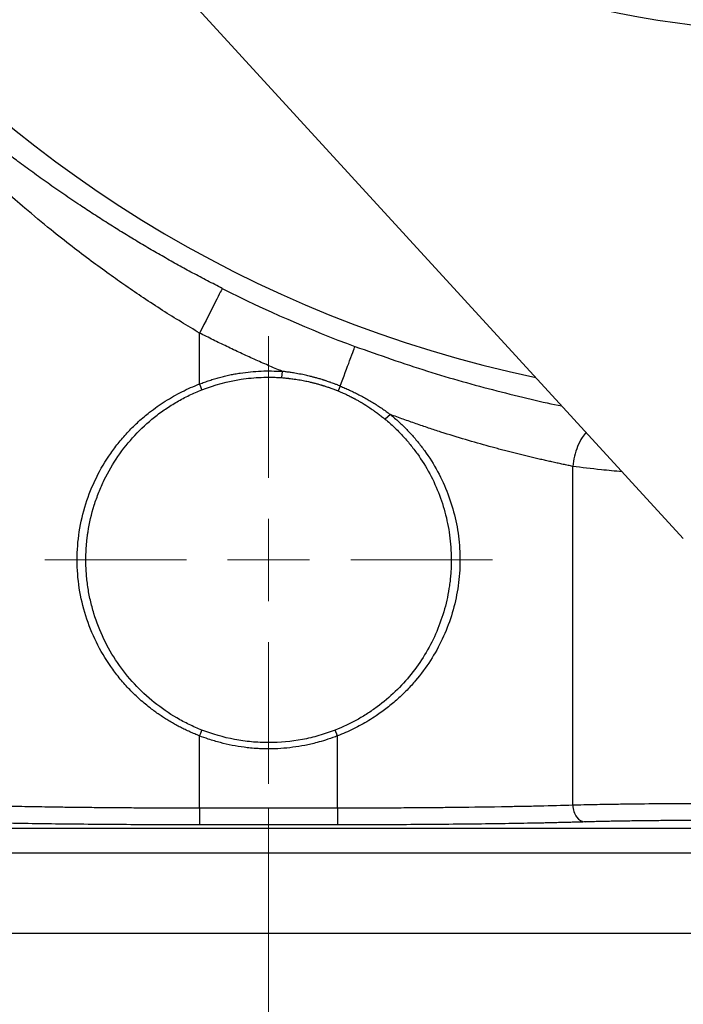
# Model space of a CAD drawing. Header units: inches. Extents: x 0.6 to 16.3, y 0.2 to 11.5.
# Tile 29 of 35: x 11.9 to 12.9, y 4.4 to 6. Entities that reach past the tile are written whole.
import ezdxf

# ---------------------------------------------------------------- set-up
doc = ezdxf.new("R2010")
doc.units = ezdxf.units.IN
doc.header["$MEASUREMENT"] = 0
doc.styles.add('SLDTEXTSTYLE0', font='TXT', dxfattribs={"width": 0.75})
doc.dimstyles.new('SLDDIMSTYLE0', dxfattribs={"dimtxt": 0.137795, "dimasz": 0.14, "dimexe": 0, "dimexo": 0.0625, "dimgap": 0.034449, "dimtad": 0, "dimdec": 1, "dimlfac": 1.5, "dimrnd": 1e-09, "dimzin": 12, "dimdsep": 46, "dimtxsty": 'SLDTEXTSTYLE0', "dimblk1": 'CLOSED', "dimblk2": 'CLOSED', "dimsah": 1, "dimcen": 0.09, "dimadec": 0, "dimazin": 3, "dimtfac": 1, "dimtdec": 1, "dimtofl": 0, "dimtmove": 0, "dimatfit": 3, "dimldrblk": 'CLOSED', "dimfxl": 0, "dimfrac": 2, "dimtolj": 1, "dimtzin": 12, "dimarcsym": 0})
doc.dimstyles.new('SLDDIMSTYLE3', dxfattribs={"dimtxt": 0.137795, "dimasz": 0.14, "dimexe": 0, "dimexo": 0.0625, "dimgap": 0.034449, "dimtad": 0, "dimdec": 1, "dimlfac": 1.5, "dimrnd": 1e-09, "dimzin": 12, "dimdsep": 46, "dimtxsty": 'SLDTEXTSTYLE0', "dimblk1": 'CLOSED', "dimblk2": 'CLOSED', "dimsah": 1, "dimcen": 0.09, "dimadec": 0, "dimazin": 3, "dimtfac": 1, "dimtdec": 1, "dimtmove": 0, "dimatfit": 0, "dimldrblk": 'CLOSED', "dimfxl": 0, "dimfrac": 2, "dimtolj": 1, "dimtzin": 12, "dimarcsym": 0})
doc.dimstyles.new('SLDDIMSTYLE4', dxfattribs={"dimtxt": 0.137795, "dimasz": 0.14, "dimexe": 0, "dimexo": 0.0625, "dimgap": 0.034449, "dimtad": 0, "dimdec": 1, "dimlfac": 1.5, "dimrnd": 1e-09, "dimzin": 12, "dimdsep": 46, "dimtxsty": 'SLDTEXTSTYLE0', "dimblk1": 'CLOSED', "dimblk2": 'CLOSED', "dimsah": 1, "dimcen": 0.09, "dimadec": 0, "dimazin": 3, "dimtfac": 1, "dimtofl": 0, "dimtmove": 0, "dimatfit": 3, "dimldrblk": 'CLOSED', "dimfxl": 0, "dimfrac": 2, "dimtolj": 1, "dimtzin": 12, "dimarcsym": 0})

# ---------------------------------------------------------------- blocks, each defined once
blk = doc.blocks.new('_Closed')
at = {"color": 0, "linetype": 'ByBlock', "lineweight": -2}
for p, q in [((-1, 0.166667), (0, 0)), ((-1, 0.166667), (-1, -0.166667)), ((0, 0), (-1, -0.166667)), ((0, 0), (-1, 0))]:
    blk.add_line(p, q, dxfattribs=at)
blk = doc.blocks.new('_D_5')
at = {"color": 7, "linetype": 'Continuous', "lineweight": 0}
for p, q in [((15.1715, 6.8859), (15.1715, 3.1361)), ((12.2849, 4.7166), (12.2849, 3.1361)), ((14.0366, 3.374), (13.9946, 3.374)), ((13.9946, 3.374), (13.9946, 3.1552)), ((14.342, 3.374), (14.384, 3.374)), ((14.384, 3.374), (14.384, 3.1552)), ((12.2849, 3.1755), (13.8738, 3.1755)), ((15.1715, 3.1755), (14.5048, 3.1755)), ((13.9946, 3.1552), (14.0366, 3.1552)), ((14.384, 3.1552), (14.342, 3.1552))]:
    blk.add_line(p, q, dxfattribs=at)
at = {"color": 7, "linetype": 'Continuous', "lineweight": 18, "xscale": 0.14, "yscale": 0.14, "rotation": 180.0000000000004}
blk.add_blockref('_Closed', (12.2849, 3.1755), dxfattribs=at)
at = {"color": 7, "linetype": 'Continuous', "lineweight": 18, "xscale": 0.14, "yscale": 0.14}
blk.add_blockref('_Closed', (15.1715, 3.1755), dxfattribs=at)
at = {"color": 7, "linetype": 'Continuous', "lineweight": 18, "char_height": 0.1378, "attachment_point": 1, "style": 'SLDTEXTSTYLE0'}
for s, insert in [('110', (14.0366, 3.3328)), ('4.3', (14.0621, 3.1267))]:
    blk.add_mtext(s, dxfattribs=dict(at, insert=insert))
blk = doc.blocks.new('_D_7')
at = {"color": 7, "linetype": 'Continuous', "lineweight": 0}
for p, q in [((13.1182, 6.9023), (13.1182, 4.081)), ((12.2849, 4.7166), (12.2849, 4.081)), ((12.5741, 4.3188), (12.5322, 4.3188)), ((12.5322, 4.3188), (12.5322, 4.1001)), ((12.7778, 4.3188), (12.8198, 4.3188)), ((12.8198, 4.3188), (12.8198, 4.1001)), ((12.2849, 4.1204), (12.0349, 4.1204)), ((13.1182, 4.1204), (13.3682, 4.1204)), ((12.5322, 4.1001), (12.5741, 4.1001)), ((12.8198, 4.1001), (12.7778, 4.1001))]:
    blk.add_line(p, q, dxfattribs=at)
at = {"color": 7, "linetype": 'Continuous', "lineweight": 18, "xscale": 0.14, "yscale": 0.14}
blk.add_blockref('_Closed', (12.2849, 4.1204, -0.3129), dxfattribs=at)
at = {"color": 7, "linetype": 'Continuous', "lineweight": 18, "xscale": 0.14, "yscale": 0.14, "rotation": 180.0000000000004}
blk.add_blockref('_Closed', (13.1182, 4.1204, -0.3129), dxfattribs=at)
at = {"color": 7, "linetype": 'Continuous', "lineweight": 18, "char_height": 0.1378, "attachment_point": 1, "style": 'SLDTEXTSTYLE0'}
for s, insert in [('32', (12.5741, 4.2777)), ('1.3', (12.5487, 4.0716))]:
    blk.add_mtext(s, dxfattribs=dict(at, insert=insert))
blk = doc.blocks.new('_D_8')
at = {"color": 7, "linetype": 'Continuous', "lineweight": 0}
for p, q in [((12.2849, 4.7166), (12.2849, 3.6086)), ((14.3682, 4.4774), (14.3682, 3.6086)), ((13.309, 3.8464), (13.267, 3.8464)), ((13.267, 3.8464), (13.267, 3.6277)), ((13.5126, 3.8464), (13.5546, 3.8464)), ((13.5546, 3.8464), (13.5546, 3.6277)), ((12.2849, 3.6479), (13.1462, 3.6479)), ((14.3682, 3.6479), (13.6754, 3.6479)), ((13.267, 3.6277), (13.309, 3.6277)), ((13.5546, 3.6277), (13.5126, 3.6277))]:
    blk.add_line(p, q, dxfattribs=at)
at = {"color": 7, "linetype": 'Continuous', "lineweight": 18, "xscale": 0.14, "yscale": 0.14, "rotation": 180.0000000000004}
blk.add_blockref('_Closed', (12.2849, 3.6479, -0.3129), dxfattribs=at)
at = {"color": 7, "linetype": 'Continuous', "lineweight": 18, "xscale": 0.14, "yscale": 0.14}
blk.add_blockref('_Closed', (14.3682, 3.6479, -0.3129), dxfattribs=at)
at = {"color": 7, "linetype": 'Continuous', "lineweight": 18, "char_height": 0.1378, "attachment_point": 1, "style": 'SLDTEXTSTYLE0'}
for s, insert in [('79', (13.309, 3.8053)), ('3.1', (13.2836, 3.5991))]:
    blk.add_mtext(s, dxfattribs=dict(at, insert=insert))
blk = doc.blocks.new('_D_9')
at = {"color": 7, "linetype": 'Continuous', "lineweight": 0}
for p, q in [((12.2849, 4.7166), (12.2849, 3.6086)), ((10.2015, 4.4774), (10.2015, 3.6086)), ((11.3329, 3.8464), (11.2909, 3.8464)), ((11.2909, 3.8464), (11.2909, 3.6277)), ((11.5366, 3.8464), (11.5785, 3.8464)), ((11.5785, 3.8464), (11.5785, 3.6277)), ((10.2015, 3.6479), (11.1701, 3.6479)), ((12.2849, 3.6479), (11.6994, 3.6479)), ((11.2909, 3.6277), (11.3329, 3.6277)), ((11.5785, 3.6277), (11.5366, 3.6277))]:
    blk.add_line(p, q, dxfattribs=at)
at = {"color": 7, "linetype": 'Continuous', "lineweight": 18, "xscale": 0.14, "yscale": 0.14, "rotation": 180.0000000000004}
blk.add_blockref('_Closed', (10.2015, 3.6479, -0.3129), dxfattribs=at)
at = {"color": 7, "linetype": 'Continuous', "lineweight": 18, "xscale": 0.14, "yscale": 0.14}
blk.add_blockref('_Closed', (12.2849, 3.6479, -0.3129), dxfattribs=at)
at = {"color": 7, "linetype": 'Continuous', "lineweight": 18, "char_height": 0.1378, "attachment_point": 1, "style": 'SLDTEXTSTYLE0'}
for s, insert in [('79', (11.3329, 3.8053)), ('3.1', (11.3075, 3.5991))]:
    blk.add_mtext(s, dxfattribs=dict(at, insert=insert))
blk = doc.blocks.new('_D_11')
at = {"color": 7, "linetype": 'Continuous', "lineweight": 0}
for p, q in [((10.132, 5.7221), (10.132, 3.1361)), ((12.2849, 4.7166), (12.2849, 3.1361)), ((10.9033, 3.374), (10.8613, 3.374)), ((10.8613, 3.374), (10.8613, 3.1552)), ((11.1069, 3.374), (11.1489, 3.374)), ((11.1489, 3.374), (11.1489, 3.1552)), ((10.132, 3.1755), (10.7405, 3.1755)), ((12.2849, 3.1755), (11.2697, 3.1755)), ((10.8613, 3.1552), (10.9033, 3.1552)), ((11.1489, 3.1552), (11.1069, 3.1552))]:
    blk.add_line(p, q, dxfattribs=at)
at = {"color": 7, "linetype": 'Continuous', "lineweight": 18, "xscale": 0.14, "yscale": 0.14, "rotation": 180.0000000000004}
blk.add_blockref('_Closed', (10.132, 3.1755, -0.3129), dxfattribs=at)
at = {"color": 7, "linetype": 'Continuous', "lineweight": 18, "xscale": 0.14, "yscale": 0.14}
blk.add_blockref('_Closed', (12.2849, 3.1755, -0.3129), dxfattribs=at)
at = {"color": 7, "linetype": 'Continuous', "lineweight": 18, "char_height": 0.1378, "attachment_point": 1, "style": 'SLDTEXTSTYLE0'}
for s, insert in [('82', (10.9033, 3.3328)), ('3.2', (10.8779, 3.1267))]:
    blk.add_mtext(s, dxfattribs=dict(at, insert=insert))
blk = doc.blocks.new('SW_CENTERMARKSYMBOL_1')
at = {"color": 0, "linetype": 'Continuous', "lineweight": 18}
for p, q in [((0, 0.1312), (0, 0.3574)), ((0, 0), (0, 0.0656)), ((-0.1312, 0), (-0.3574, 0)), ((0, 0), (-0.0656, 0)), ((0, 0), (0, -0.0656)), ((0, 0), (0.0656, 0)), ((0.1312, 0), (0.3574, 0)), ((0, -0.1312), (0, -0.3574))]:
    blk.add_line(p, q, dxfattribs=at)

msp = doc.modelspace()

# ---------------------------------------------------------------- linework, layer by layer
at = {"color": 7, "linetype": 'Continuous', "lineweight": 25}
for p, q in [((11.9367, 6.2505), (12.9473, 5.1477)), ((12.1747, 5.3944), (12.1747, 5.4757)), ((12.3065, 5.4145), (12.3058, 5.4045)), ((12.3994, 5.391), (12.3961, 5.3832)), ((12.7708, 4.7217), (12.7708, 5.2628)), ((12.1747, 4.717), (12.1747, 4.8325)), ((12.3951, 4.8325), (12.3914, 4.8418)), ((12.3951, 4.717), (12.3951, 4.8325)), ((12.3951, 4.717), (12.1747, 4.717)), ((12.3951, 4.6903), (12.1747, 4.6903)), ((11.0776, 4.6849), (13.4922, 4.6849)), ((13.4922, 4.6449), (11.0776, 4.6449)), ((13.4922, 4.5168), (11.0776, 4.5168))]:
    msp.add_line(p, q, dxfattribs=at)
at = {"color": 7, "linetype": 'Continuous', "lineweight": 25, "flags": 128}
for points in [[(12.1783, 5.3851), (12.1765, 5.3898), (12.1747, 5.3944)], [(12.4794, 5.3456), (12.4754, 5.3418), (12.4713, 5.338)], [(12.1746, 4.8324), (12.1765, 4.837), (12.1783, 4.8417)]]:
    msp.add_lwpolyline(points, dxfattribs=at)
at = {"color": 7, "linetype": 'Continuous', "lineweight": 25}
for radius, start, end in [(1.374, 194.7429, 2.2571), (2.0034, 243.0706, 249.6894)]:
    msp.add_arc((13.1182, 7.3332), radius, start, end, dxfattribs=at)
at = {"color": 8, "linetype": 'Continuous', "lineweight": 25}
msp.add_arc((13.1182, 7.3332), 1.9709, 180, 258.1004, dxfattribs=at)
at = {"color": 7, "linetype": 'Continuous', "lineweight": 25}
for points, knots in [([(12.2109, 5.547), (12.2069, 5.549), (12.1991, 5.5531), (12.1873, 5.5592), (12.1755, 5.5654), (12.1638, 5.5716), (12.1522, 5.5779), (12.1406, 5.5843), (12.1291, 5.5907), (12.1176, 5.5972), (12.1061, 5.6038), (12.0948, 5.6104), (12.0834, 5.6171), (12.0721, 5.6238), (12.0609, 5.6306), (12.0497, 5.6375), (12.0386, 5.6444), (12.0275, 5.6514), (12.0165, 5.6584), (12.0055, 5.6655), (11.9946, 5.6726), (11.9786, 5.6832), (11.9577, 5.6974), (11.9325, 5.7149), (11.908, 5.7325), (11.8858, 5.7489), (11.8657, 5.764), (11.8477, 5.7779), (11.8304, 5.7914), (11.8137, 5.8047), (11.8032, 5.8133), (11.7979, 5.8176)], [0, 0, 0, 0, 0.024564, 0.049111, 0.073647, 0.098183, 0.122728, 0.14729, 0.171878, 0.196501, 0.221167, 0.245887, 0.270667, 0.295518, 0.320447, 0.345463, 0.370575, 0.39579, 0.421118, 0.446565, 0.47214, 0.497851, 0.560497, 0.623034, 0.685583, 0.748261, 0.7993, 0.849927, 0.900207, 0.950208, 1, 1, 1, 1]), ([(12.3065, 5.4145), (12.2991, 5.4176), (12.2842, 5.424), (12.2621, 5.4338), (12.2401, 5.4439), (12.2181, 5.4543), (12.1963, 5.4648), (12.1819, 5.4721), (12.1747, 5.4757)], [0, 0, 0, 0, 0.166704, 0.333363, 0.5, 0.666637, 0.833296, 1, 1, 1, 1]), ([(12.3994, 5.391), (12.405, 5.4061), (12.417, 5.4386), (12.4226, 5.4537), (12.4228, 5.4544)], [-0.8986755, -0.8986755, -0.8986755, -0.8986755, -0.5, 0, 0, 0, 0]), ([(12.1747, 5.3944), (12.1773, 5.3954), (12.1826, 5.3974), (12.1905, 5.4001), (12.1985, 5.4027), (12.2066, 5.405), (12.2147, 5.407), (12.2229, 5.4089), (12.2312, 5.4105), (12.2423, 5.4123), (12.2562, 5.414), (12.2729, 5.4152), (12.2897, 5.4154), (12.3009, 5.4148), (12.3065, 5.4145)], [0, 0, 0, 0, 0.062691, 0.125234, 0.187676, 0.250065, 0.312451, 0.374883, 0.437409, 0.500077, 0.625192, 0.749958, 0.874764, 1, 1, 1, 1]), ([(12.3994, 5.391), (12.3984, 5.3914), (12.3974, 5.3918), (12.396, 5.3923), (12.3955, 5.3926), (12.3938, 5.3932), (12.393, 5.3935), (12.3908, 5.3944), (12.3898, 5.3947), (12.3876, 5.3955), (12.3865, 5.396), (12.3846, 5.3966), (12.3843, 5.3968), (12.3827, 5.3973), (12.3817, 5.3977), (12.3795, 5.3984), (12.3781, 5.3989), (12.3758, 5.3996), (12.3751, 5.3998), (12.3749, 5.3999), (12.3748, 5.3999), (12.374, 5.4002), (12.373, 5.4005), (12.3726, 5.4007), (12.3725, 5.4007), (12.3723, 5.4008), (12.3719, 5.4008), (12.3712, 5.4011), (12.3693, 5.4017), (12.368, 5.4021), (12.3661, 5.4026), (12.3651, 5.4029), (12.3632, 5.4035), (12.3622, 5.4037), (12.3604, 5.4042), (12.3596, 5.4045), (12.3577, 5.405), (12.3577, 5.405), (12.3561, 5.4054), (12.3554, 5.4056), (12.3538, 5.406), (12.353, 5.4062), (12.351, 5.4067), (12.3498, 5.407), (12.3456, 5.408), (12.3426, 5.4086), (12.3361, 5.41), (12.3326, 5.4107), (12.3262, 5.4118), (12.322, 5.4125), (12.3192, 5.4129), (12.3178, 5.4131), (12.3171, 5.4132), (12.3153, 5.4134), (12.3121, 5.4138), (12.3092, 5.4142), (12.3065, 5.4145)], [0, 0, 0, 0, 0.03125, 0.03125, 0.0625, 0.0625, 0.125, 0.125, 0.25, 0.25, 0.375, 0.375, 0.40625, 0.40625, 0.4375, 0.4375, 0.46875, 0.476563, 0.478516, 0.478516, 0.480469, 0.480469, 0.484375, 0.484375, 0.486328, 0.486328, 0.488281, 0.492188, 0.5, 0.53125, 0.53125, 0.5625, 0.5625, 0.59375, 0.59375, 0.625, 0.625, 0.6875, 0.6875, 0.71875, 0.71875, 0.75, 0.75, 0.78125, 0.78125, 0.8125, 0.8125, 0.84375, 0.84375, 0.875, 0.890625, 0.890625, 0.90625, 0.90625, 0.9375, 1, 1, 1, 1]), ([(12.1747, 4.8325), (12.1721, 4.8335), (12.1669, 4.8355), (12.1592, 4.8389), (12.1516, 4.8424), (12.1441, 4.8461), (12.1367, 4.85), (12.1294, 4.8541), (12.1223, 4.8585), (12.1152, 4.863), (12.1083, 4.8677), (12.1015, 4.8726), (12.091, 4.8806), (12.0772, 4.8922), (12.061, 4.9081), (12.0461, 4.9252), (12.028, 4.9492), (12.0088, 4.9816), (11.9919, 5.0237), (11.9815, 5.068), (11.978, 5.1134), (11.9815, 5.1589), (11.9919, 5.2032), (12.0088, 5.2453), (12.028, 5.2777), (12.0461, 5.3017), (12.061, 5.3187), (12.0772, 5.3347), (12.0928, 5.3478), (12.1071, 5.3585), (12.1199, 5.367), (12.133, 5.3749), (12.1465, 5.3821), (12.1604, 5.3887), (12.1699, 5.3925), (12.1747, 5.3944)], [0, 0, 0, 0, 0.011466, 0.022909, 0.034336, 0.045757, 0.057178, 0.068608, 0.080055, 0.091528, 0.103034, 0.114581, 0.126178, 0.157527, 0.18889, 0.220215, 0.251431, 0.313763, 0.37595, 0.438309, 0.500023, 0.561727, 0.624097, 0.686283, 0.748616, 0.77983, 0.811157, 0.842518, 0.87387, 0.895084, 0.916155, 0.937132, 0.958065, 0.979004, 1, 1, 1, 1]), ([(12.1783, 5.3851), (12.1985, 5.393), (12.2196, 5.3987), (12.2517, 5.4035), (12.2625, 5.4046), (12.2787, 5.4052), (12.2842, 5.4053), (12.2923, 5.4052), (12.295, 5.4051), (12.3004, 5.4048), (12.3031, 5.4047), (12.3058, 5.4045)], [0, 0, 0, 0, 0.5, 0.5, 0.75, 0.75, 0.875, 0.875, 0.9375, 0.9375, 1, 1, 1, 1]), ([(12.3058, 5.4045), (12.3084, 5.4043), (12.3113, 5.404), (12.3144, 5.4037), (12.3162, 5.4035), (12.3168, 5.4035), (12.3182, 5.4033), (12.3209, 5.403), (12.3251, 5.4025), (12.3313, 5.4015), (12.3347, 5.401), (12.3411, 5.3998), (12.344, 5.3992), (12.348, 5.3983), (12.3493, 5.398), (12.3512, 5.3976), (12.352, 5.3974), (12.3535, 5.397), (12.3542, 5.3969), (12.3557, 5.3965), (12.3558, 5.3965), (12.3576, 5.396), (12.3584, 5.3958), (12.3602, 5.3954), (12.3611, 5.3951), (12.3629, 5.3946), (12.3639, 5.3943), (12.3658, 5.3938), (12.367, 5.3934), (12.3689, 5.3929), (12.3695, 5.3927), (12.3699, 5.3926), (12.37, 5.3925), (12.3706, 5.3924), (12.3716, 5.3921), (12.3723, 5.3918), (12.3724, 5.3918), (12.3727, 5.3917), (12.3733, 5.3915), (12.3755, 5.3908), (12.3769, 5.3904), (12.379, 5.3896), (12.38, 5.3893), (12.3815, 5.3888), (12.3818, 5.3887), (12.3836, 5.388), (12.3847, 5.3876), (12.3869, 5.3868), (12.3878, 5.3865), (12.3899, 5.3857), (12.3907, 5.3853), (12.3923, 5.3847), (12.3929, 5.3845), (12.3942, 5.384), (12.3951, 5.3836), (12.3961, 5.3832)], [0, 0, 0, 0, 0.0625, 0.09375, 0.09375, 0.109375, 0.109375, 0.125, 0.15625, 0.15625, 0.1875, 0.1875, 0.21875, 0.21875, 0.25, 0.25, 0.28125, 0.28125, 0.3125, 0.3125, 0.375, 0.375, 0.40625, 0.40625, 0.4375, 0.4375, 0.46875, 0.46875, 0.5, 0.507812, 0.511719, 0.511719, 0.515625, 0.515625, 0.519531, 0.519531, 0.521484, 0.521484, 0.523437, 0.53125, 0.5625, 0.5625, 0.59375, 0.59375, 0.625, 0.625, 0.75, 0.75, 0.875, 0.875, 0.9375, 0.9375, 0.96875, 0.96875, 1, 1, 1, 1]), ([(12.1783, 4.8418), (12.1714, 4.8445), (12.1647, 4.8474), (12.1514, 4.8539), (12.1448, 4.8573), (12.1257, 4.8685), (12.1137, 4.8767), (12.0911, 4.8948), (12.0804, 4.9047), (12.0606, 4.9262), (12.0516, 4.9375), (12.0354, 4.9613), (12.0282, 4.9739), (12.0155, 5.0002), (12.0102, 5.0138), (12.0038, 5.0349), (12.0019, 5.042), (11.9986, 5.0563), (11.9973, 5.0635), (11.9952, 5.0779), (11.9944, 5.0851), (11.9936, 5.096), (11.9934, 5.0997), (11.9931, 5.107), (11.9931, 5.1107), (11.9931, 5.118), (11.9932, 5.1217), (11.9934, 5.1273), (11.9935, 5.1291), (11.9936, 5.1314), (11.9937, 5.1319), (11.9937, 5.1328), (11.9937, 5.1332), (11.9938, 5.1346), (11.9939, 5.1355), (11.9943, 5.1401), (11.9946, 5.1438), (11.9952, 5.1484), (11.9953, 5.1493), (11.9955, 5.1511), (11.9956, 5.152), (11.996, 5.1547), (11.9963, 5.1565), (11.9988, 5.1727), (12.0021, 5.187), (12.0087, 5.2078), (12.0111, 5.2147), (12.0165, 5.2281), (12.0194, 5.2348), (12.0289, 5.2542), (12.0362, 5.2668), (12.0525, 5.2905), (12.0616, 5.3019), (12.0811, 5.3228), (12.0916, 5.3326), (12.1085, 5.346), (12.1143, 5.3503), (12.1264, 5.3585), (12.1326, 5.3624), (12.1452, 5.3697), (12.1516, 5.3731), (12.1648, 5.3795), (12.1715, 5.3824), (12.1783, 5.3851)], [0, 0, 0, 0, 0.03125, 0.03125, 0.0625, 0.0625, 0.125, 0.125, 0.1875, 0.1875, 0.25, 0.25, 0.3125, 0.3125, 0.375, 0.375, 0.40625, 0.40625, 0.4375, 0.4375, 0.46875, 0.46875, 0.484375, 0.484375, 0.5, 0.5, 0.515625, 0.515625, 0.523438, 0.523438, 0.525391, 0.525391, 0.527344, 0.527344, 0.53125, 0.53125, 0.546875, 0.546875, 0.550781, 0.550781, 0.554688, 0.554688, 0.5625, 0.5625, 0.625, 0.625, 0.65625, 0.65625, 0.6875, 0.6875, 0.75, 0.75, 0.8125, 0.8125, 0.875, 0.875, 0.90625, 0.90625, 0.9375, 0.9375, 0.96875, 0.96875, 1, 1, 1, 1]), ([(12.3961, 5.3832), (12.3987, 5.3821), (12.4015, 5.3809), (12.4051, 5.3793), (12.4062, 5.3788), (12.4079, 5.378), (12.4085, 5.3777), (12.4103, 5.3769), (12.4111, 5.3765), (12.413, 5.3756), (12.4136, 5.3753), (12.4142, 5.375), (12.4147, 5.3747), (12.415, 5.3746), (12.4159, 5.3741), (12.417, 5.3736), (12.4187, 5.3728), (12.4188, 5.3727), (12.419, 5.3726), (12.4196, 5.3723), (12.4199, 5.3721), (12.4204, 5.3719), (12.4204, 5.3718), (12.4209, 5.3716), (12.4219, 5.3711), (12.4226, 5.3707), (12.424, 5.3699), (12.4248, 5.3695), (12.4263, 5.3686), (12.4271, 5.3682), (12.4287, 5.3673), (12.4295, 5.3669), (12.4308, 5.3661), (12.4313, 5.3658), (12.4319, 5.3655), (12.432, 5.3654), (12.4327, 5.365), (12.4333, 5.3647), (12.4359, 5.3631), (12.4389, 5.3613), (12.4456, 5.357), (12.4482, 5.3552), (12.4512, 5.3532), (12.4519, 5.3527), (12.4531, 5.3519), (12.4558, 5.3499), (12.4601, 5.3468), (12.4645, 5.3433), (12.4678, 5.3408), (12.4695, 5.3394), (12.4704, 5.3387), (12.4707, 5.3384), (12.471, 5.3382), (12.4711, 5.3381), (12.4713, 5.3379)], [0, 0, 0, 0, 0.125, 0.125, 0.1875, 0.1875, 0.25, 0.25, 0.375, 0.375, 0.40625, 0.421875, 0.421875, 0.4375, 0.4375, 0.46875, 0.470703, 0.470703, 0.472656, 0.472656, 0.474609, 0.474609, 0.476563, 0.476563, 0.484375, 0.5, 0.5, 0.53125, 0.53125, 0.5625, 0.5625, 0.59375, 0.59375, 0.625, 0.625, 0.65625, 0.65625, 0.6875, 0.6875, 0.75, 0.75, 0.78125, 0.78125, 0.796875, 0.796875, 0.8125, 0.875, 0.9375, 0.96875, 0.984375, 0.992188, 0.996094, 0.996094, 1, 1, 1, 1]), ([(12.3994, 5.391), (12.4019, 5.39), (12.4069, 5.3879), (12.4144, 5.3845), (12.4218, 5.381), (12.4293, 5.3772), (12.4367, 5.3733), (12.444, 5.3691), (12.4513, 5.3648), (12.4585, 5.3603), (12.4656, 5.3556), (12.4726, 5.3507), (12.4772, 5.3473), (12.4794, 5.3456)], [0, 0, 0, 0, 0.087516, 0.175936, 0.265199, 0.355236, 0.44597, 0.537319, 0.629194, 0.721501, 0.814141, 0.907011, 1, 1, 1, 1]), ([(12.4713, 5.3379), (12.4762, 5.3339), (12.4809, 5.3296), (12.4901, 5.321), (12.4946, 5.3165), (12.5031, 5.3072), (12.5072, 5.3025), (12.5151, 5.2928), (12.5189, 5.2878), (12.5297, 5.2726), (12.5363, 5.2621), (12.5481, 5.24), (12.5534, 5.2284), (12.5623, 5.2049), (12.5659, 5.1929), (12.5717, 5.1685), (12.5738, 5.1561), (12.5758, 5.137), (12.5762, 5.1306), (12.5767, 5.1179), (12.5767, 5.1116), (12.5765, 5.1021), (12.5763, 5.0989), (12.5759, 5.0926), (12.5757, 5.0895), (12.5751, 5.0832), (12.5748, 5.0801), (12.574, 5.0738), (12.5735, 5.0707), (12.5721, 5.0613), (12.5709, 5.0551), (12.5681, 5.0427), (12.5664, 5.0366), (12.561, 5.0184), (12.5567, 5.0065), (12.5465, 4.9836), (12.5407, 4.9725), (12.5276, 4.9509), (12.5203, 4.9407), (12.5047, 4.9212), (12.4963, 4.9119), (12.4783, 4.8946), (12.4685, 4.8863), (12.4532, 4.875), (12.448, 4.8714), (12.4373, 4.8645), (12.4318, 4.8612), (12.415, 4.8519), (12.4034, 4.8465), (12.3914, 4.8418)], [0, 0, 0, 0, 0.03125, 0.03125, 0.0625, 0.0625, 0.09375, 0.09375, 0.125, 0.125, 0.1875, 0.1875, 0.25, 0.25, 0.3125, 0.3125, 0.375, 0.375, 0.40625, 0.40625, 0.4375, 0.4375, 0.453125, 0.453125, 0.46875, 0.46875, 0.484375, 0.484375, 0.5, 0.5, 0.53125, 0.53125, 0.5625, 0.5625, 0.625, 0.625, 0.6875, 0.6875, 0.75, 0.75, 0.8125, 0.8125, 0.875, 0.875, 0.90625, 0.90625, 0.9375, 0.9375, 1, 1, 1, 1]), ([(12.4794, 5.3456), (12.4817, 5.3437), (12.4862, 5.3399), (12.4929, 5.334), (12.4993, 5.328), (12.5055, 5.3218), (12.5116, 5.3154), (12.5174, 5.3088), (12.5231, 5.3021), (12.5286, 5.2952), (12.54, 5.2799), (12.5556, 5.2551), (12.5721, 5.219), (12.5837, 5.1811), (12.5901, 5.1417), (12.5913, 5.1019), (12.587, 5.0623), (12.5776, 5.0237), (12.5631, 4.9868), (12.544, 4.9521), (12.5242, 4.9254), (12.5061, 4.9055), (12.491, 4.8909), (12.4745, 4.8771), (12.4589, 4.8658), (12.4449, 4.8568), (12.4329, 4.8499), (12.4206, 4.8435), (12.408, 4.8376), (12.3994, 4.8342), (12.3951, 4.8325)], [0, 0, 0, 0, 0.0141525, 0.0282597, 0.0423322, 0.0563809, 0.0704166, 0.08445, 0.098492, 0.1125535, 0.1266453, 0.190043, 0.252607, 0.3157557, 0.378117, 0.4407259, 0.5034856, 0.5658362, 0.6290934, 0.6917339, 0.7552187, 0.7878057, 0.8207522, 0.85557, 0.8903056, 0.9123708, 0.9343302, 0.9562262, 0.9781018, 1, 1, 1, 1]), ([(12.7708, 5.2628), (12.7683, 5.2633), (12.7633, 5.2644), (12.7555, 5.266), (12.7476, 5.2677), (12.7396, 5.2695), (12.7315, 5.2713), (12.7233, 5.2731), (12.715, 5.275), (12.7066, 5.277), (12.6982, 5.279), (12.6896, 5.2811), (12.681, 5.2832), (12.6724, 5.2854), (12.6637, 5.2877), (12.6549, 5.2899), (12.6462, 5.2923), (12.6279, 5.2973), (12.5995, 5.3054), (12.5669, 5.3154), (12.5404, 5.324), (12.5204, 5.3309), (12.5, 5.338), (12.4863, 5.3431), (12.4794, 5.3456)], [0, 0, 0, 0, 0.032835, 0.065447, 0.097838, 0.130009, 0.161961, 0.193695, 0.225211, 0.256512, 0.287599, 0.318472, 0.349133, 0.379583, 0.409824, 0.439856, 0.469682, 0.499303, 0.624553, 0.749057, 0.810887, 0.873312, 0.936346, 1, 1, 1, 1]), ([(12.3951, 4.8324), (12.3939, 4.832), (12.3928, 4.8315), (12.3802, 4.827), (12.371, 4.8241), (12.3556, 4.82), (12.3493, 4.8185), (12.3366, 4.816), (12.3302, 4.815), (12.3173, 4.8133), (12.3108, 4.8127), (12.2979, 4.8118), (12.2914, 4.8116), (12.2833, 4.8116), (12.2818, 4.8116), (12.2753, 4.8117), (12.2704, 4.8119), (12.2589, 4.8127), (12.2525, 4.8133), (12.2396, 4.815), (12.2332, 4.816), (12.2204, 4.8185), (12.2141, 4.82), (12.2016, 4.8233), (12.1953, 4.8252), (12.1839, 4.829), (12.1789, 4.8308), (12.1747, 4.8324)], [-7.0901009, -7.0901009, -7.0901009, -7.0901009, -7.0824167, -7.0824167, -6.9866767, -6.9866767, -6.9124799, -6.9124799, -6.8382831, -6.8382831, -6.7640863, -6.7640863, -6.6898895, -6.6898895, -6.633143, -6.633143, -6.6156927, -6.6156927, -6.5414958, -6.5414958, -6.467299, -6.467299, -6.3931022, -6.3931022, -6.3189054, -6.3189054, -6.2661566, -6.2661566, -6.2661566, -6.2661566]), ([(12.3914, 4.8418), (12.3872, 4.8401), (12.3829, 4.8385), (12.3742, 4.8356), (12.3698, 4.8342), (12.3566, 4.8304), (12.3478, 4.8283), (12.321, 4.8233), (12.3031, 4.8216), (12.2804, 4.8216), (12.2758, 4.8217), (12.2667, 4.8222), (12.2621, 4.8225), (12.2485, 4.8238), (12.2395, 4.825), (12.2128, 4.8301), (12.1954, 4.8351), (12.1783, 4.8418)], [0, 0, 0, 0, 0.0625, 0.0625, 0.125, 0.125, 0.25, 0.25, 0.5, 0.5, 0.5625, 0.5625, 0.625, 0.625, 0.75, 0.75, 1, 1, 1, 1]), ([(12.1747, 4.717), (12.157, 4.717), (12.1388, 4.717), (12.1097, 4.7171), (12.0997, 4.7171), (12.0791, 4.7172), (12.058, 4.7173), (12.0366, 4.7175), (12.0155, 4.7177), (12.005, 4.7178), (11.9898, 4.7179), (11.9849, 4.718), (11.9751, 4.7181), (11.9704, 4.7182), (11.9568, 4.7183), (11.949, 4.7185), (11.9285, 4.7188), (11.9162, 4.719), (11.8923, 4.7194), (11.8808, 4.7196), (11.8578, 4.7201), (11.8463, 4.7204), (11.8226, 4.721), (11.8106, 4.7213), (11.7989, 4.7217)], [0, 0, 0, 0, 0.125, 0.125, 0.1875, 0.1875, 0.25, 0.3125, 0.3125, 0.375, 0.375, 0.40625, 0.40625, 0.4375, 0.4375, 0.5, 0.5, 0.625, 0.625, 0.75, 0.75, 0.875, 0.875, 1, 1, 1, 1]), ([(12.7709, 4.7217), (12.7537, 4.7211), (12.7264, 4.7204), (12.7005, 4.7198), (12.6881, 4.7196), (12.6841, 4.7195), (12.6762, 4.7194), (12.6408, 4.7187), (12.6028, 4.7182), (12.5759, 4.7179), (12.5658, 4.7178), (12.5611, 4.7177), (12.548, 4.7176), (12.5234, 4.7174), (12.4904, 4.7172), (12.4703, 4.7171), (12.4522, 4.7171), (12.444, 4.717), (12.4212, 4.717), (12.4081, 4.717), (12.3951, 4.717)], [0, 0, 0, 0, 0.0625, 0.09375, 0.09375, 0.109375, 0.109375, 0.125, 0.25, 0.28125, 0.28125, 0.3125, 0.3125, 0.375, 0.5, 0.625, 0.625, 0.75, 0.75, 1, 1, 1, 1]), ([(12.9913, 4.724), (12.9757, 4.724), (12.9571, 4.724), (12.9414, 4.7239), (12.9354, 4.7239), (12.9326, 4.7239), (12.9242, 4.7239), (12.8972, 4.7237), (12.8718, 4.7235), (12.8571, 4.7233), (12.8518, 4.7232), (12.8494, 4.7232), (12.8424, 4.7231), (12.8296, 4.7229), (12.8129, 4.7226), (12.8035, 4.7224), (12.7953, 4.7223), (12.7916, 4.7222), (12.7816, 4.7219), (12.7761, 4.7218), (12.7708, 4.7217)], [0, 0, 0, 0, 0.0625, 0.078125, 0.078125, 0.09375, 0.09375, 0.125, 0.25, 0.28125, 0.28125, 0.3125, 0.3125, 0.375, 0.5, 0.625, 0.625, 0.75, 0.75, 1, 1, 1, 1]), ([(12.7709, 4.7217), (12.7709, 4.7217), (12.7709, 4.7217), (12.7709, 4.7217), (12.7709, 4.7148), (12.7754, 4.701), (12.7857, 4.6951), (12.7909, 4.695)], [-0.9995196, -0.9995196, -0.9995196, -0.9995196, -0.9995113, -0.9995113, -0.9995113, -0.4995113, 0.0000083, 0.0000083, 0.0000083, 0.0000083]), ([(12.1747, 4.717), (12.1747, 4.7101), (12.1747, 4.6964), (12.1747, 4.6905), (12.1747, 4.6903), (12.1747, 4.6903), (12.1747, 4.6903), (12.1747, 4.6903)], [-0.999989, -0.999989, -0.999989, -0.999989, -0.5, 0, 0, 0, 0.00041, 0.00041, 0.00041, 0.00041]), ([(12.3951, 4.717), (12.3951, 4.7101), (12.3951, 4.7033), (12.3951, 4.6934), (12.3951, 4.6905), (12.3951, 4.6903)], [0, 0, 0, 0, 0.5, 0.5, 1, 1, 1, 1]), ([(12.1747, 4.6903), (12.1706, 4.6903), (12.1624, 4.6903), (12.1501, 4.6903), (12.1378, 4.6903), (12.1255, 4.6904), (12.1133, 4.6904), (12.1011, 4.6904), (12.089, 4.6905), (12.0769, 4.6906), (12.0503, 4.6907), (12.0098, 4.691), (11.957, 4.6915), (11.9067, 4.6922), (11.869, 4.6929), (11.8425, 4.6934), (11.8256, 4.6938), (11.8093, 4.6942), (11.7937, 4.6946), (11.7838, 4.6949), (11.7789, 4.695)], [0, 0, 0, 0, 0.027538, 0.055023, 0.082469, 0.109892, 0.137307, 0.164729, 0.192173, 0.219654, 0.247187, 0.373567, 0.49998, 0.626367, 0.752788, 0.802302, 0.851693, 0.901048, 0.950454, 1, 1, 1, 1]), ([(12.7909, 4.695), (12.7882, 4.6949), (12.7827, 4.6948), (12.7742, 4.6945), (12.7656, 4.6943), (12.7568, 4.6941), (12.7478, 4.6939), (12.7385, 4.6936), (12.7291, 4.6934), (12.7195, 4.6932), (12.698, 4.6928), (12.6631, 4.6922), (12.6127, 4.6915), (12.5599, 4.691), (12.5163, 4.6907), (12.4832, 4.6905), (12.4613, 4.6904), (12.4393, 4.6904), (12.4172, 4.6903), (12.4025, 4.6903), (12.3951, 4.6903)], [0, 0, 0, 0, 0.027543, 0.055033, 0.082484, 0.109912, 0.137331, 0.164757, 0.192204, 0.219689, 0.247224, 0.373615, 0.500032, 0.626415, 0.752826, 0.802334, 0.851718, 0.901065, 0.950463, 1, 1, 1, 1]), ([(12.9913, 4.6974), (12.9886, 4.6974), (12.9833, 4.6974), (12.9753, 4.6974), (12.9673, 4.6974), (12.9594, 4.6973), (12.9514, 4.6973), (12.9435, 4.6973), (12.9289, 4.6972), (12.9078, 4.697), (12.8811, 4.6968), (12.8556, 4.6964), (12.8358, 4.6961), (12.8209, 4.6958), (12.8104, 4.6955), (12.8003, 4.6953), (12.794, 4.6951), (12.7909, 4.695)], [0, 0, 0, 0, 0.035399, 0.070716, 0.105982, 0.141231, 0.176493, 0.211801, 0.247186, 0.373553, 0.499984, 0.626357, 0.752795, 0.814647, 0.876351, 0.938078, 1, 1, 1, 1])]:
    msp.add_open_spline(points, degree=3, knots=knots, dxfattribs=at)
at = {"color": 8, "linetype": 'Continuous', "lineweight": 25}
for points, knots in [([(12.1747, 5.4757), (12.165, 5.4815), (12.1451, 5.4934), (12.1152, 5.5121), (12.0857, 5.5314), (12.0572, 5.5507), (12.0294, 5.5704), (12.0006, 5.5913), (11.9695, 5.615), (11.9339, 5.6431), (11.8982, 5.6728), (11.8639, 5.7027), (11.8394, 5.7247), (11.8262, 5.7371), (11.8225, 5.7405)], [0, 0, 0, 0, 0.071752, 0.146671, 0.224775, 0.297625, 0.368294, 0.446266, 0.531544, 0.629086, 0.755143, 0.855655, 0.960162, 1, 1, 1, 1]), ([(12.4228, 5.4544), (12.4616, 5.4407), (12.5388, 5.4135), (12.6503, 5.3827), (12.7237, 5.3651), (12.7533, 5.3593), (12.7534, 5.3593)], [0, 0, 0, 0, 0.333928, 0.663116, 0.999285, 1, 1, 1, 1]), ([(12.7919, 5.3173), (12.7897, 5.3146), (12.7844, 5.3079), (12.7782, 5.2948), (12.7729, 5.2792), (12.7715, 5.2682), (12.7708, 5.2628)], [0, 0, 0, 0, 0.1852, 0.456742, 0.728501, 1, 1, 1, 1]), ([(12.8497, 5.2541), (12.8384, 5.2552), (12.8086, 5.258), (12.7853, 5.2609), (12.7708, 5.2628)], [0, 0, 0, 0, 0.382563, 1, 1, 1, 1])]:
    msp.add_open_spline(points, degree=3, knots=knots, dxfattribs=at)
at = {"color": 7, "linetype": 'Continuous', "lineweight": 25}
msp.add_open_spline([(12.2109, 5.547), (12.2106, 5.5464), (12.2024, 5.5304), (12.184, 5.494), (12.1747, 5.4757)], degree=3, dxfattribs=at)

# ---------------------------------------------------------------- block references
at = {"color": 7, "linetype": 'Continuous', "lineweight": 0}
msp.add_blockref('SW_CENTERMARKSYMBOL_1', (12.2849, 5.1134), dxfattribs=at)

# ---------------------------------------------------------------- dimensions: what is measured, and where the dimension line sits
at = {"color": 7, "linetype": 'Continuous', "lineweight": 18}
for base, p1, p2, dimstyle, picture, middle in [((13.1182, 4.1204), (12.2849, 4.756), (13.1182, 6.9417), 'SLDDIMSTYLE3', '_D_7', (12.676, 4.1204)), ((12.2849, 3.1755), (10.132, 5.7615), (12.2849, 4.756), 'SLDDIMSTYLE0', '_D_11', (11.0051, 3.1755)), ((10.2015, 3.6479), (12.2849, 4.756), (10.2015, 4.5168), 'SLDDIMSTYLE0', '_D_9', (11.4347, 3.6479)), ((14.3682, 3.6479), (12.2849, 4.756), (14.3682, 4.5168), 'SLDDIMSTYLE4', '_D_8', (13.4108, 3.6479))]:
    dim = msp.add_linear_dim(base=base, p1=p1, p2=p2, dimstyle=dimstyle, dxfattribs=at)
    dim.commit()
    dim.dimension.update_dxf_attribs({"geometry": picture, "text_midpoint": middle, "dimtype": 160})
dim = msp.add_linear_dim(base=(15.1715, 3.1755), p1=(12.2849, 4.756), p2=(15.1715, 6.9252), angle=0, dimstyle='SLDDIMSTYLE0', dxfattribs=at)
dim.commit()
dim.dimension.update_dxf_attribs({"geometry": '_D_5', "text_midpoint": (14.1893, 3.1755), "dimtype": 160})

doc.saveas('drawing.dxf')
